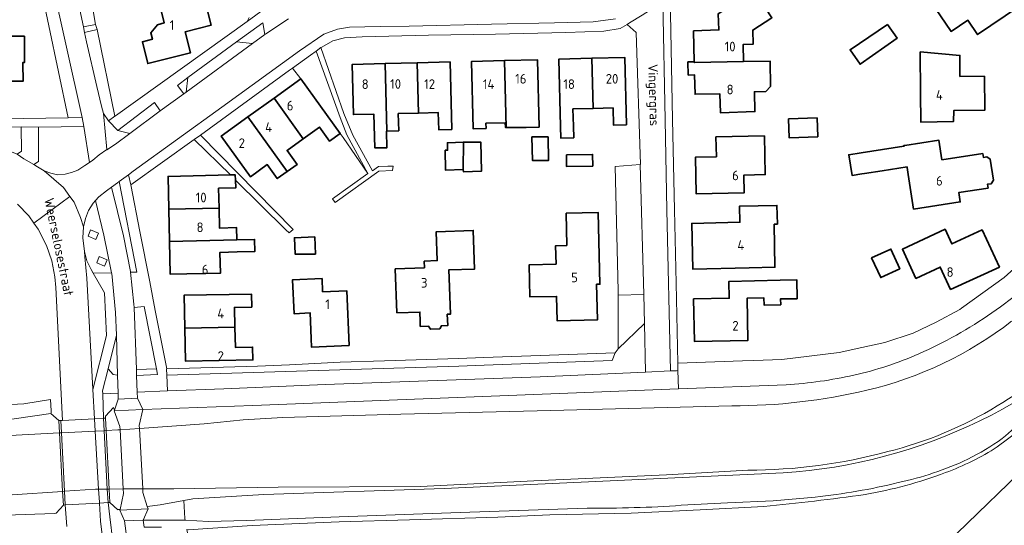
# Model space of a CAD drawing. Header units: metres. Extents: x 247853 to 249526, y 479948 to 481290.
# Tile 9 of 32: x 248619 to 248802, y 480503 to 480597. Entities that reach past the tile are written whole.
import ezdxf
from ezdxf.enums import TextEntityAlignment as Align

# ---------------------------------------------------------------- set-up
doc = ezdxf.new("R2010")
doc.units = ezdxf.units.M
for name, color, linetype, lineweight in [('B-XX-GR-GRAS-GV', 60, 'Continuous', 13), ('B-XX-GR-GROENVOORZIENING-GV', 80, 'Continuous', 18), ('B-XX-IE-TERREINAFSCHEIDING_KUNSTMATIG_HEKWERK-G', 20, 'IE-TERREINAFSCHEIDING-KUNSTMATIG', 18), ('B-XX-KW-KUNSTWERK_DEK-GV', 170, 'Continuous', 18), ('B-XX-OG-BEBOUWING-GV', 7, 'Continuous', 35), ('B-XX-OG-BEBOUWING-T18', 10, 'Continuous', 18), ('B-XX-OG-BEBOUWING_LOODS-GV', 7, 'Continuous', 35), ('B-XX-OG-TERREIN_ERF-GV', 7, 'Continuous', 18), ('B-XX-OG-TOPOGRAFIE-T18', 10, 'Continuous', 18), ('B-XX-OG-WATER-GV', 130, 'Continuous', 18), ('B-XX-OG-WATER_SLOOT-GV', 120, 'Continuous', 18), ('B-XX-VH-ONVERHARD-GV', 252, 'Continuous', 18), ('B-XX-VH-VERHARDING_GESLOTEN-GV', 252, 'Continuous', 18), ('B-XX-VH-VERHARDING_OPEN-GV', 252, 'Continuous', 18)]:
    doc.layers.add(name, color=color, linetype=linetype, lineweight=lineweight)
doc.styles.add('NLCS-ISO-M-T18', font='NLCS-ISO.ttf', dxfattribs={"height": 1.8})
doc.linetypes.add('IE-TERREINAFSCHEIDING-KUNSTMATIG', pattern='A,4,[82,NLCS.SHX,S=0.75,R=90,X=0,Y=0],4,-2', length=10)

msp = doc.modelspace()

# ---------------------------------------------------------------- linework, layer by layer
at = {"layer": 'B-XX-GR-GRAS-GV'}
for points in [[(248627.382, 480502.594), (248627.089, 480506.633), (248626.744, 480506.615), (248625.39, 480505.074), (248625.126, 480505.033), (248597.743, 480504.076), (248583.182, 480503.086), (248578.377, 480503.077), (248574.886, 480503.594), (248569.89, 480504.612), (248549.909, 480510.405), (248529.58, 480515.732), (248517.008, 480519.716), (248510.517, 480522.25), (248497.536, 480528.328), (248372.846, 480593.922)], [(248780.681, 480461.137), (248766.763, 480478.428), (248782.22, 480490.937), (248788.497, 480484.325), (248792.449, 480487.814), (248785.679, 480494.004), (248814.316, 480521.69), (248829.327, 480537.621), (248826.79, 480540.159)], [(248816.021, 480529.549), (248809.649, 480524.45), (248804.614, 480520.332), (248800.792, 480517.45)], [(248757.275, 480506.353), (248745.416, 480505.719), (248732.553, 480505.099), (248717.43, 480504.813), (248707.732, 480504.352), (248691.239, 480503.882), (248678.13, 480503.456), (248661.958, 480502.797), (248650.03, 480501.993), (248649.765, 480502.045), (248650.196, 480500), (248650.511, 480498.504), (248650.261, 480498.421), (248650.325, 480497.909)]]:
    msp.add_lwpolyline(points, dxfattribs=at)
msp.add_lwpolyline([(248835.981, 480526.448), (248837.309, 480527.38), (248830.78, 480539.163), (248829.327, 480537.621), (248814.316, 480521.69), (248785.679, 480494.004), (248792.449, 480487.814), (248797.828, 480492.564), (248834.548, 480525.443)], close=True, dxfattribs=at)
for points in [[(248800.792, 480517.45, -0.0566076), (248791.146, 480512.646)], [(248791.146, 480512.646, -0.0452839), (248776.163, 480508.556)], [(248776.163, 480508.556, -0.0112475), (248757.275, 480506.353)]]:
    msp.add_lwpolyline(points, format="xyb", dxfattribs=at)
at = {"layer": 'B-XX-GR-GROENVOORZIENING-GV'}
for points in [[(248627.65, 480578.72), (248630.28, 480578.76), (248624.54, 480604.51), (248622.22, 480604.483)], [(248631.414, 480603.799), (248628.887, 480603.249), (248630.482, 480595.67), (248632.727, 480596.124)], [(248602.06, 480574.6), (248602.07, 480574.6), (248603.23, 480574.49), (248605.39, 480574.5), (248607.94, 480574.43), (248610.62, 480574.24), (248612.41, 480573.83), (248615, 480573.24), (248618.11, 480571.93), (248618.93, 480572.53), (248618.9, 480577.02), (248600.26, 480576.67)], [(248622.125, 480577), (248622.11, 480570.58), (248621.22, 480570.01), (248621.92, 480569.57), (248623.19, 480568.87), (248624.43, 480568.41), (248625.67, 480568.11), (248627.09, 480568.22), (248628.24, 480568.52), (248629.44, 480569), (248630.77, 480569.83), (248631.628, 480570.412), (248630.543, 480577.133)], [(248637.137, 480566.849), (248636.863, 480566.647), (248635.707, 480565.801), (248637.962, 480556.758), (248639.256, 480550.086), (248639.269, 480549.966), (248640.424, 480549.995)], [(248630.667, 480553.83), (248631.125, 480552.077), (248631.917, 480550.475), (248632.303, 480549.8), (248635.737, 480549.882), (248634.305, 480556.866), (248632.712, 480563.311), (248632.275, 480562.829), (248631.461, 480561.473), (248630.87, 480560), (248630.509, 480558.454), (248630.406, 480556.349)], [(248632.811, 480556.086), (248633.271, 480557.268), (248631.811, 480557.836), (248631.351, 480556.654)], [(248632.811, 480556.086), (248631.351, 480556.654), (248631.811, 480557.836), (248633.271, 480557.268)], [(248634.424, 480551.122), (248634.884, 480552.305), (248633.423, 480552.873), (248632.963, 480551.69)], [(248634.424, 480551.122), (248632.963, 480551.69), (248633.423, 480552.873), (248634.884, 480552.305)], [(248644.078, 480531.979), (248641.781, 480543.595), (248639.932, 480543.428), (248640.36, 480531.828)], [(248635.087, 480531.972), (248636.05, 480530.903), (248636.86, 480530.781), (248636.653, 480538.155), (248636.65, 480538.227)], [(248644.078, 480531.979), (248640.36, 480531.828), (248640.4, 480530.754), (248644.29, 480530.908)], [(248656.656, 480528.256), (248646.172, 480527.868), (248640.514, 480527.658), (248640.557, 480526.507), (248640.565, 480526.491), (248641.549, 480524.43), (248662.043, 480525.134), (248741.393, 480528.222), (248741.278, 480531.644), (248741.022, 480531.633), (248739.881, 480531.582), (248735.262, 480531.376), (248715.622, 480530.5), (248675.522, 480529.078)], [(248636.986, 480526.299), (248636.955, 480527.419), (248634.084, 480527.331), (248634.227, 480522.778), (248634.574, 480522.797), (248634.581, 480523.185), (248636.096, 480524.791), (248636.262, 480524.264)], [(248642.376, 480506.359), (248642.529, 480505.877), (248641.638, 480503.798), (248649.424, 480503.801), (248649.378, 480504.089), (248649.224, 480507.453), (248644.777, 480506.623)]]:
    msp.add_lwpolyline(points, close=True, dxfattribs=at)
for points in [[(248611.147, 480525.009), (248619.392, 480525.439), (248624.341, 480526.258), (248624.456, 480524.131), (248624.475, 480523.778), (248624.414, 480523.646), (248625.909, 480522.328), (248626.256, 480522.347), (248626.61, 480522.366), (248625.316, 480547.115), (248625.14, 480549.134), (248624.586, 480552.11), (248623.623, 480554.97), (248622.075, 480557.987), (248621.261, 480559.127), (248620.312, 480560.455), (248618.227, 480562.647)], [(248806.287, 480552.789), (248802.096, 480548.97), (248794.13, 480543.252), (248793.832, 480543.038), (248789.395, 480540.682), (248785.091, 480538.618), (248779.859, 480536.9), (248775.536, 480535.964), (248771.307, 480535.007), (248760.656, 480533.701), (248755.409, 480533.516), (248753.309, 480533.442), (248741.248, 480533.017), (248741.278, 480531.644), (248741.393, 480528.222), (248761.429, 480529.002)], [(248608.133, 480521.311), (248624.414, 480523.646), (248624.475, 480523.778), (248624.456, 480524.131), (248624.341, 480526.258), (248619.392, 480525.439), (248611.147, 480525.009)], [(248760.915, 480512.589), (248697.696, 480509.706), (248664.098, 480508.584), (248650.86, 480507.758), (248649.224, 480507.453)], [(248698.236, 480448.53), (248689.496, 480453.586), (248657.665, 480471.962), (248653.169, 480474.825), (248650.039, 480477.67), (248647.479, 480480.564), (248643.021, 480487.005), (248641.395, 480490.256), (248639.99, 480494.279), (248639.925, 480494.545), (248638.724, 480499.491), (248638.598, 480500.359), (248638.119, 480503.664), (248637.294, 480505.63), (248637.33, 480505.804), (248636.927, 480505.76), (248636.897, 480505.724), (248635.408, 480507.073), (248635.079, 480507.056), (248635.418, 480504.395)], [(248649.224, 480507.453), (248649.378, 480504.089), (248649.424, 480503.801), (248653.768, 480503.515), (248660.886, 480503.713), (248678.132, 480504.396), (248700.697, 480505.229), (248724.363, 480506.032)], [(248741.904, 480506.554), (248750.528, 480506.99), (248759.048, 480507.407), (248766.832, 480508.082)], [(248635.418, 480504.395), (248635.952, 480499.816), (248635.958, 480499.761), (248636.73, 480495.551), (248637.262, 480493.918), (248638.275, 480490.81), (248640.27, 480486.688), (248642.89, 480482.557), (248646.273, 480478.581), (248649.653, 480475.53), (248656.196, 480471.009), (248669.714, 480461.963), (248675.493, 480458.333), (248695.697, 480447.728), (248699.198, 480448.098)]]:
    msp.add_lwpolyline(points, dxfattribs=at)
for points in [[(248799.784, 480542.392, 0.0434495), (248811.781, 480552.332)], [(248827.843, 480545.148, -0.196016), (248760.915, 480512.589)], [(248786.188, 480534.784, 0.0475301), (248799.784, 480542.392)], [(248774.064, 480530.798, 0.0488133), (248786.188, 480534.784)], [(248761.429, 480529.002, 0.0394167), (248774.064, 480530.798)], [(248801.73, 480518.97, -0.0278564), (248811.323, 480526.794)], [(248795.285, 480515.133, 0.0371807), (248801.73, 480518.97)], [(248782.334, 480510.779, 0.0576519), (248795.285, 480515.133)], [(248766.832, 480508.082, 0.0325562), (248782.334, 480510.779)], [(248724.363, 480506.032, 0.0197298), (248741.904, 480506.554)]]:
    msp.add_lwpolyline(points, format="xyb", dxfattribs=at)
at = {"layer": 'B-XX-IE-TERREINAFSCHEIDING_KUNSTMATIG_HEKWERK-G'}
for points in [[(248631.414, 480603.799), (248632.727, 480596.124)], [(248633.042, 480595.15), (248632.727, 480596.124)], [(248633.042, 480595.15), (248636.343, 480579.007)]]:
    msp.add_lwpolyline(points, dxfattribs=at)
at = {"layer": 'B-XX-KW-KUNSTWERK_DEK-GV'}
for points in [[(248637.33, 480505.804), (248637.294, 480505.63), (248642.529, 480505.877), (248642.376, 480506.359), (248641.566, 480508.913), (248641.529, 480509.61), (248640.934, 480520.87), (248640.905, 480521.415), (248641.549, 480524.43), (248636.225, 480524.159), (248637.281, 480521.255), (248637.314, 480520.614), (248637.89, 480509.598), (248637.933, 480508.766)], [(248634.574, 480522.797), (248634.227, 480522.778), (248632.574, 480522.689), (248626.61, 480522.366), (248626.256, 480522.347), (248625.909, 480522.328), (248626.031, 480520.029), (248626.609, 480509.156), (248626.744, 480506.615), (248627.089, 480506.633), (248633.478, 480506.971), (248635.079, 480507.056), (248635.408, 480507.073), (248635.275, 480509.59), (248634.697, 480520.473)]]:
    msp.add_lwpolyline(points, close=True, dxfattribs=at)
at = {"layer": 'B-XX-OG-BEBOUWING-GV'}
for points in [[(248801.097, 480604.693), (248797.186, 480602.014), (248795.128, 480605.021), (248788.324, 480600.432), (248792.192, 480594.804), (248795.291, 480596.909), (248797.109, 480594.224), (248804.727, 480599.371)], [(248753.499, 480589.223), (248753.414, 480592.37), (248755.294, 480592.421), (248755.223, 480595.06), (248758.782, 480597.363), (248755.5, 480602.436), (248748.8, 480598.1), (248748.918, 480595.11), (248744.188, 480594.922), (248744.337, 480589.164), (248744.34, 480589.024)], [(248652.882, 480601.683), (248644.741, 480599.683), (248645.548, 480596.425), (248644.278, 480596.062), (248643.033, 480594.525), (248643.351, 480593.345), (248641.48, 480592.883), (248642.49, 480588.843), (248650.421, 480590.812), (248649.451, 480594.753), (248654.291, 480595.952)], [(248780.326, 480596.078), (248773.367, 480591.389), (248775.233, 480588.689), (248782.116, 480593.537)], [(248616.843, 480585.535), (248619.232, 480585.547), (248619.205, 480588.854), (248619.203, 480589.047), (248619.533, 480589.05), (248619.494, 480593.927), (248616.772, 480593.905), (248611.173, 480593.845), (248611.263, 480584.177), (248613.183, 480584.207), (248613.173, 480585.517)], [(248708.971, 480589.4), (248709.287, 480576.933), (248712.984, 480576.939), (248715.395, 480577.002), (248715.104, 480589.556)], [(248725.475, 480580.467), (248725.238, 480589.814), (248719.099, 480589.658), (248719.386, 480577.106), (248719.441, 480574.947), (248721.86, 480575.009), (248721.805, 480577.168), (248721.723, 480580.37)], [(248725.238, 480589.814), (248725.475, 480580.467), (248729.185, 480580.563), (248729.268, 480577.362), (248731.67, 480577.425), (248731.376, 480589.97)], [(248786.517, 480583.306), (248786.567, 480577.889), (248792.611, 480578.011), (248792.712, 480580.104), (248798.454, 480580.136), (248798.413, 480586.46), (248793.846, 480586.43), (248793.821, 480590.358), (248786.442, 480591.004)], [(248687.036, 480576.265), (248686.716, 480588.833), (248680.583, 480588.677), (248680.793, 480579.317), (248684.618, 480579.403), (248684.799, 480573.112), (248687.056, 480573.162), (248686.975, 480576.263)], [(248692.937, 480579.621), (248692.699, 480588.985), (248686.716, 480588.833), (248687.036, 480576.265), (248689.255, 480576.322), (248689.173, 480579.524)], [(248692.699, 480588.985), (248692.937, 480579.621), (248696.614, 480579.716), (248696.697, 480576.516), (248699.118, 480576.579), (248698.832, 480589.141)], [(248705.495, 480577.743), (248709.089, 480577.811), (248709.133, 480576.933), (248709.287, 480576.933), (248708.971, 480589.4), (248702.837, 480589.244), (248703.11, 480576.683), (248705.521, 480576.745)], [(248753.499, 480589.223), (248744.34, 480589.024), (248744.337, 480589.164), (248743.148, 480589.142), (248743.194, 480586.682), (248744.384, 480586.705), (248744.471, 480583.106), (248749.1, 480583.192), (248749.197, 480579.664), (248755.631, 480579.9), (248755.532, 480583.574), (248757.693, 480583.634), (248758.529, 480584.566), (248758.447, 480589.306)], [(248670.992, 480585.962), (248666.007, 480582.381), (248671.437, 480574.823), (248674.462, 480577.005), (248676.338, 480574.398), (248678.304, 480575.813)], [(248661.144, 480578.887), (248668.447, 480568.722), (248670.304, 480570.058), (248668.435, 480572.657), (248671.437, 480574.823), (248666.007, 480582.381)], [(248668.447, 480568.722), (248661.144, 480578.887), (248656.159, 480575.306), (248661.611, 480567.746), (248664.735, 480570.007), (248666.61, 480567.401)], [(248761.862, 480578.529), (248761.986, 480575.007), (248767.347, 480575.196), (248767.223, 480578.719)], [(248717.067, 480575.167), (248714.078, 480575.178), (248714.156, 480570.778), (248717.167, 480570.789)], [(248748.369, 480575.176), (248748.453, 480571.491), (248744.527, 480571.375), (248744.685, 480564.564), (248753.646, 480564.771), (248753.569, 480568.05), (248757.553, 480568.159), (248757.385, 480575.37)], [(248701.256, 480569.078), (248701.3, 480574.211), (248698.324, 480574.085), (248698.353, 480572.693), (248697.913, 480572.681), (248697.956, 480569.011), (248697.956, 480569)], [(248701.256, 480569.078), (248701.289, 480568.667), (248704.689, 480568.811), (248704.578, 480574.189), (248701.3, 480574.211)], [(248779.357, 480568.867), (248783.985, 480569.584), (248783.999, 480569.492), (248784.207, 480568.155), (248785.205, 480561.721), (248793.893, 480563.069), (248793.623, 480564.807), (248799.069, 480565.632), (248798.959, 480566.354), (248799.641, 480566.458), (248800.069, 480567.1), (248799.471, 480571.014), (248798.869, 480571.448), (248798.196, 480571.346), (248798.085, 480572.075), (248790.477, 480570.922), (248789.927, 480574.547), (248783.542, 480573.578), (248783.369, 480573.552), (248783.389, 480573.424), (248775.441, 480572.192), (248773.125, 480571.855), (248773.734, 480568.004), (248775.543, 480568.277), (248776.037, 480568.352)], [(248720.484, 480571.833), (248720.512, 480569.683), (248725.403, 480569.748), (248725.374, 480571.898)], [(248658.814, 480567.142), (248658.778, 480568.099), (248657.887, 480568.079), (248646.273, 480567.818), (248646.402, 480561.695), (248655.754, 480561.893), (248655.675, 480565.615), (248658.87, 480565.682)], [(248646.529, 480555.722), (248659.077, 480555.987), (248659.028, 480558.274), (248655.833, 480558.205), (248655.754, 480561.893), (248646.402, 480561.695)], [(248759.192, 480558.909), (248759.822, 480558.927), (248759.733, 480562.418), (248752.75, 480562.256), (248752.82, 480559.264), (248743.847, 480559.061), (248744.05, 480550.561), (248754.553, 480550.782), (248759.37, 480550.889)], [(248720.435, 480560.961), (248720.566, 480554.952), (248718.467, 480554.907), (248718.559, 480551.476), (248713.557, 480551.369), (248713.687, 480545.357), (248718.677, 480545.466), (248718.78, 480540.91), (248726.273, 480541.081), (248726.133, 480547.731), (248726.733, 480547.744), (248726.434, 480561.092)], [(248688.894, 480542.392), (248693.182, 480542.553), (248693.241, 480540.825), (248693.273, 480539.869), (248694.82, 480539.921), (248695.165, 480539.338), (248696.882, 480539.396), (248697.188, 480540.002), (248698.372, 480540.042), (248698.301, 480542.138), (248698.919, 480542.16), (248698.647, 480548.867), (248698.585, 480550.386), (248703.4, 480550.568), (248703.129, 480557.757), (248696.237, 480557.503), (248696.435, 480552.13), (248694.003, 480552.001), (248694.047, 480550.791), (248688.597, 480550.593)], [(248791.08, 480557.96), (248783.119, 480554.249), (248785.634, 480548.814), (248790.168, 480550.932), (248792.105, 480546.758), (248801.191, 480550.921), (248797.968, 480557.861), (248794.762, 480556.362), (248792.351, 480555.234)], [(248659.125, 480553.739), (248662.445, 480553.833), (248662.388, 480556.068), (248659.077, 480555.987), (248646.529, 480555.722), (248646.658, 480549.599), (248656.006, 480549.792), (248655.93, 480553.67)], [(248777.333, 480552.622), (248779.078, 480548.978), (248782.622, 480550.611), (248780.971, 480554.294)], [(248672.928, 480537.615), (248672.989, 480536.026), (248679.983, 480536.329), (248679.565, 480546.524), (248675.063, 480546.341), (248674.979, 480548.774), (248669.477, 480548.566), (248669.754, 480542.244), (248672.745, 480542.375)], [(248760.333, 480548.462), (248750.764, 480548.235), (248750.838, 480545.129), (248744.183, 480544.991), (248744.371, 480537.051), (248754.337, 480537.258), (248754.164, 480545.113), (248757.301, 480545.181), (248757.33, 480543.85), (248760.432, 480543.918), (248760.408, 480545.016), (248763.495, 480545.023), (248763.444, 480548.525)], [(248649.394, 480539.533), (248658.721, 480539.751), (248658.632, 480543.407), (248661.842, 480543.481), (248661.786, 480545.89), (248649.25, 480545.669)], [(248649.394, 480539.533), (248649.537, 480533.397), (248662.068, 480533.626), (248662.012, 480536.035), (248658.814, 480535.963), (248658.721, 480539.751)]]:
    msp.add_lwpolyline(points, close=True, dxfattribs=at)
at = {"layer": 'B-XX-OG-BEBOUWING_LOODS-GV'}
msp.add_lwpolyline([(248673.611, 480556.533), (248669.8, 480556.4), (248669.922, 480553.333), (248673.722, 480553.333)], close=True, dxfattribs=at)
at = {"layer": 'B-XX-OG-TERREIN_ERF-GV'}
for points in [[(248804.133, 480612.478), (248790.811, 480637.011), (248774.678, 480625.578), (248762.878, 480617.433), (248750.578, 480608.9), (248739.822, 480601.489), (248740.289, 480578.389), (248740.622, 480561.578), (248740.922, 480547.922), (248741.248, 480533.017), (248753.309, 480533.442), (248755.409, 480533.516), (248760.656, 480533.701), (248771.307, 480535.007), (248775.536, 480535.964), (248779.859, 480536.9), (248785.091, 480538.618), (248789.395, 480540.682), (248793.832, 480543.038), (248794.13, 480543.252), (248802.096, 480548.97), (248806.287, 480552.789)], [(248560.53, 480577.71), (248627.65, 480578.72), (248622.22, 480604.483), (248607.514, 480604.314)], [(248631.414, 480603.799), (248632.727, 480596.124), (248633.042, 480595.15), (248636.343, 480579.007), (248636.489, 480579.111), (248661.022, 480596.667), (248661.356, 480597.422)], [(248652.882, 480601.683), (248654.291, 480595.952), (248649.451, 480594.753), (248650.421, 480590.812), (248642.49, 480588.843), (248641.48, 480592.883), (248643.351, 480593.345), (248643.033, 480594.525), (248644.278, 480596.062), (248645.548, 480596.425), (248644.741, 480599.683)], [(248616.772, 480593.905), (248619.494, 480593.927), (248619.533, 480589.05), (248619.203, 480589.047), (248619.205, 480588.854), (248619.232, 480585.547), (248616.843, 480585.535)]]:
    msp.add_lwpolyline(points, dxfattribs=at)
for points in [[(248801.097, 480604.693), (248804.727, 480599.371), (248797.109, 480594.224), (248795.291, 480596.909), (248792.192, 480594.804), (248788.324, 480600.432), (248795.128, 480605.021), (248797.186, 480602.014)], [(248753.499, 480589.223), (248758.447, 480589.306), (248758.529, 480584.566), (248757.693, 480583.634), (248755.532, 480583.574), (248755.631, 480579.9), (248749.197, 480579.664), (248749.1, 480583.192), (248744.471, 480583.106), (248744.384, 480586.705), (248743.194, 480586.682), (248743.148, 480589.142), (248744.337, 480589.164), (248744.188, 480594.922), (248748.918, 480595.11), (248748.8, 480598.1), (248755.5, 480602.436), (248758.782, 480597.363), (248755.223, 480595.06), (248755.294, 480592.421), (248753.414, 480592.37)], [(248730.167, 480535.678), (248730.125, 480545.676), (248730.122, 480546.478), (248729.578, 480569.633), (248734.267, 480570.011), (248734.278, 480570.011), (248733.5, 480594.633), (248731.833, 480596.133), (248730.522, 480595.389), (248727.5, 480594.867), (248720.411, 480594.622), (248707.256, 480594.278), (248694.822, 480594.1), (248682.456, 480593.822), (248679.111, 480593.6), (248676.956, 480593.044), (248674.889, 480591.889), (248674.754, 480591.799), (248679.022, 480579.522), (248680.711, 480575.478), (248684.378, 480568.878), (248685.5, 480569.678), (248687.2, 480569.733), (248688.222, 480569.733), (248688.078, 480568.911), (248685.556, 480568.767), (248677.433, 480562.944), (248677.422, 480562.967), (248676.878, 480563.667), (248683.478, 480568.378), (248678.914, 480575.071), (248678.304, 480575.813), (248676.338, 480574.398), (248674.462, 480577.005), (248671.437, 480574.823), (248668.435, 480572.657), (248670.304, 480570.058), (248668.447, 480568.722), (248666.61, 480567.401), (248664.735, 480570.007), (248661.611, 480567.746), (248656.159, 480575.306), (248661.144, 480578.887), (248666.007, 480582.381), (248670.992, 480585.962), (248669.429, 480587.947), (248668.922, 480587.578), (248652.286, 480575.517), (248669.589, 480557.933), (248668.8, 480557.278), (248668.2, 480557.867), (248658.814, 480567.142), (248658.87, 480565.682), (248655.675, 480565.615), (248655.754, 480561.893), (248655.833, 480558.205), (248659.028, 480558.274), (248659.077, 480555.987), (248662.388, 480556.068), (248662.445, 480553.833), (248659.125, 480553.739), (248655.93, 480553.67), (248656.006, 480549.792), (248646.658, 480549.599), (248646.529, 480555.722), (248646.402, 480561.695), (248646.273, 480567.818), (248657.887, 480568.079), (248651.156, 480574.711), (248639.3, 480566.222), (248641.022, 480557.578), (248642.833, 480548.167), (248643.867, 480542.844), (248646.011, 480532), (248662.922, 480532.478), (248668.9, 480532.744), (248678.322, 480533.2), (248686.589, 480533.467), (248700.389, 480533.9), (248705.1, 480534.078), (248729.6, 480534.978)], [(248782.116, 480593.537), (248775.233, 480588.689), (248773.367, 480591.389), (248780.326, 480596.078)], [(248709.287, 480576.933), (248709.133, 480576.933), (248709.089, 480577.811), (248705.495, 480577.743), (248705.521, 480576.745), (248703.11, 480576.683), (248702.837, 480589.244), (248708.971, 480589.4), (248715.104, 480589.556), (248715.395, 480577.002), (248712.984, 480576.939)], [(248719.386, 480577.106), (248719.099, 480589.658), (248725.238, 480589.814), (248731.376, 480589.97), (248731.67, 480577.425), (248729.268, 480577.362), (248729.185, 480580.563), (248725.475, 480580.467), (248721.723, 480580.37), (248721.805, 480577.168), (248721.86, 480575.009), (248719.441, 480574.947)], [(248792.712, 480580.104), (248792.611, 480578.011), (248786.567, 480577.889), (248786.517, 480583.306), (248786.442, 480591.004), (248793.821, 480590.358), (248793.846, 480586.43), (248798.413, 480586.46), (248798.454, 480580.136)], [(248686.716, 480588.833), (248692.699, 480588.985), (248698.832, 480589.141), (248699.118, 480576.579), (248696.697, 480576.516), (248696.614, 480579.716), (248692.937, 480579.621), (248689.173, 480579.524), (248689.255, 480576.322), (248687.036, 480576.265), (248686.975, 480576.263), (248687.056, 480573.162), (248684.799, 480573.112), (248684.618, 480579.403), (248680.793, 480579.317), (248680.583, 480588.677)], [(248761.862, 480578.529), (248767.223, 480578.719), (248767.347, 480575.196), (248761.986, 480575.007)], [(248717.067, 480575.167), (248717.167, 480570.789), (248714.156, 480570.778), (248714.078, 480575.178)], [(248748.369, 480575.176), (248757.385, 480575.37), (248757.553, 480568.159), (248753.569, 480568.05), (248753.646, 480564.771), (248744.685, 480564.564), (248744.527, 480571.375), (248748.453, 480571.491)], [(248697.913, 480572.681), (248698.353, 480572.693), (248698.324, 480574.085), (248701.3, 480574.211), (248704.578, 480574.189), (248704.689, 480568.811), (248701.289, 480568.667), (248701.256, 480569.078), (248697.956, 480569), (248697.956, 480569.011)], [(248783.999, 480569.492), (248783.985, 480569.584), (248779.357, 480568.867), (248776.037, 480568.352), (248775.543, 480568.277), (248773.734, 480568.004), (248773.125, 480571.855), (248775.441, 480572.192), (248783.389, 480573.424), (248783.369, 480573.552), (248783.542, 480573.578), (248789.927, 480574.547), (248790.477, 480570.922), (248798.085, 480572.075), (248798.196, 480571.346), (248798.869, 480571.448), (248799.471, 480571.014), (248800.069, 480567.1), (248799.641, 480566.458), (248798.959, 480566.354), (248799.069, 480565.632), (248793.623, 480564.807), (248793.893, 480563.069), (248785.205, 480561.721), (248784.207, 480568.155)], [(248720.484, 480571.833), (248725.374, 480571.898), (248725.403, 480569.748), (248720.512, 480569.683)], [(248752.75, 480562.256), (248759.733, 480562.418), (248759.822, 480558.927), (248759.192, 480558.909), (248759.37, 480550.889), (248754.553, 480550.782), (248744.05, 480550.561), (248743.847, 480559.061), (248752.82, 480559.264)], [(248718.467, 480554.907), (248720.566, 480554.952), (248720.435, 480560.961), (248726.434, 480561.092), (248726.733, 480547.744), (248726.133, 480547.731), (248726.273, 480541.081), (248718.78, 480540.91), (248718.677, 480545.466), (248713.687, 480545.357), (248713.557, 480551.369), (248718.559, 480551.476)], [(248673.611, 480556.533), (248673.722, 480553.333), (248669.922, 480553.333), (248669.8, 480556.4)], [(248693.241, 480540.825), (248693.182, 480542.553), (248688.894, 480542.392), (248688.597, 480550.593), (248694.047, 480550.791), (248694.003, 480552.001), (248696.435, 480552.13), (248696.237, 480557.503), (248703.129, 480557.757), (248703.4, 480550.568), (248698.585, 480550.386), (248698.647, 480548.867), (248698.919, 480542.16), (248698.301, 480542.138), (248698.372, 480540.042), (248697.188, 480540.002), (248696.882, 480539.396), (248695.165, 480539.338), (248694.82, 480539.921), (248693.273, 480539.869)], [(248794.762, 480556.362), (248797.968, 480557.861), (248801.191, 480550.921), (248792.105, 480546.758), (248790.168, 480550.932), (248785.634, 480548.814), (248783.119, 480554.249), (248791.08, 480557.96), (248792.351, 480555.234)], [(248777.333, 480552.622), (248780.971, 480554.294), (248782.622, 480550.611), (248779.078, 480548.978)], [(248669.754, 480542.244), (248669.477, 480548.566), (248674.979, 480548.774), (248675.063, 480546.341), (248679.565, 480546.524), (248679.983, 480536.329), (248672.989, 480536.026), (248672.928, 480537.615), (248672.745, 480542.375)], [(248750.764, 480548.235), (248760.333, 480548.462), (248763.444, 480548.525), (248763.495, 480545.023), (248760.408, 480545.016), (248760.432, 480543.918), (248757.33, 480543.85), (248757.301, 480545.181), (248754.164, 480545.113), (248754.337, 480537.258), (248744.371, 480537.051), (248744.183, 480544.991), (248750.838, 480545.129)], [(248658.721, 480539.751), (248658.814, 480535.963), (248662.012, 480536.035), (248662.068, 480533.626), (248649.537, 480533.397), (248649.394, 480539.533), (248649.25, 480545.669), (248661.786, 480545.89), (248661.842, 480543.481), (248658.632, 480543.407)]]:
    msp.add_lwpolyline(points, close=True, dxfattribs=at)
at = {"layer": 'B-XX-OG-WATER-GV'}
for points in [[(248803.432, 480540.837, -0.1073323), (248776.498, 480527.998)], [(248800.794, 480525.059, 0.0260959), (248816.787, 480536.224)], [(248776.498, 480527.998, -0.0596198), (248751.302, 480525.106)], [(248780.394, 480516.549, 0.0741744), (248800.794, 480525.059)], [(248754.311, 480513.102, 0.0655273), (248780.394, 480516.549)]]:
    msp.add_lwpolyline(points, format="xyb", dxfattribs=at)
for points in [[(248751.302, 480525.106), (248717.619, 480524.202), (248689.65, 480523.507), (248667.65, 480522.894), (248660.253, 480522.499), (248653.013, 480521.722), (248640.934, 480520.87), (248637.314, 480520.614), (248636.916, 480520.586), (248634.697, 480520.473), (248634.353, 480520.455), (248632.707, 480520.371), (248626.378, 480520.047), (248626.031, 480520.029), (248614.407, 480519.434), (248590.214, 480517.873)], [(248592.023, 480506.815), (248617.183, 480508.498), (248626.609, 480509.156), (248626.954, 480509.18), (248632.711, 480509.581), (248633.328, 480509.583), (248634.942, 480509.589), (248635.275, 480509.59), (248637.89, 480509.598), (248641.529, 480509.61), (248647.365, 480509.629), (248666.793, 480509.915), (248693.278, 480510.059), (248714.451, 480511.129), (248739.153, 480512.232), (248754.311, 480513.102)]]:
    msp.add_lwpolyline(points, dxfattribs=at)
at = {"layer": 'B-XX-OG-WATER_SLOOT-GV'}
for points in [[(248372.846, 480593.922), (248497.536, 480528.328), (248510.517, 480522.25), (248517.008, 480519.716), (248529.58, 480515.732), (248549.909, 480510.405), (248569.89, 480504.612), (248574.886, 480503.594), (248578.377, 480503.077), (248583.182, 480503.086), (248597.743, 480504.076), (248625.126, 480505.033), (248625.39, 480505.074), (248626.744, 480506.615), (248627.089, 480506.633), (248633.478, 480506.971), (248635.079, 480507.056), (248635.408, 480507.073), (248636.897, 480505.724), (248636.927, 480505.76), (248637.33, 480505.804)], [(248761.429, 480529.002), (248741.393, 480528.222), (248662.043, 480525.134), (248641.549, 480524.43), (248636.225, 480524.159), (248636.262, 480524.264), (248636.096, 480524.791), (248634.581, 480523.185), (248634.574, 480522.797), (248634.227, 480522.778), (248632.574, 480522.689), (248626.61, 480522.366), (248626.256, 480522.347), (248625.909, 480522.328), (248624.414, 480523.646), (248608.133, 480521.311)], [(248590.214, 480517.873), (248614.407, 480519.434), (248626.031, 480520.029), (248626.378, 480520.047), (248632.707, 480520.371), (248634.353, 480520.455), (248634.697, 480520.473), (248636.916, 480520.586), (248637.314, 480520.614), (248640.934, 480520.87), (248653.013, 480521.722), (248660.253, 480522.499), (248667.65, 480522.894), (248689.65, 480523.507), (248717.619, 480524.202), (248751.302, 480525.106)], [(248754.311, 480513.102), (248739.153, 480512.232), (248714.451, 480511.129), (248693.278, 480510.059), (248666.793, 480509.915), (248647.365, 480509.629), (248641.529, 480509.61), (248637.89, 480509.598), (248635.275, 480509.59), (248634.942, 480509.589), (248633.328, 480509.583), (248632.711, 480509.581), (248626.954, 480509.18), (248626.609, 480509.156), (248617.183, 480508.498), (248592.023, 480506.815)], [(248637.33, 480505.804), (248637.294, 480505.63), (248642.529, 480505.877), (248642.376, 480506.359), (248644.777, 480506.623), (248649.224, 480507.453), (248650.86, 480507.758), (248664.098, 480508.584), (248697.696, 480509.706), (248760.915, 480512.589)]]:
    msp.add_lwpolyline(points, dxfattribs=at)
for points in [[(248811.781, 480552.332, -0.0434495), (248799.784, 480542.392)], [(248760.915, 480512.589, 0.196016), (248827.843, 480545.148)], [(248799.784, 480542.392, -0.0475301), (248786.188, 480534.784)], [(248776.498, 480527.998, 0.1073323), (248803.432, 480540.837)], [(248816.787, 480536.224, -0.0260959), (248800.794, 480525.059)], [(248786.188, 480534.784, -0.0488133), (248774.064, 480530.798)], [(248774.064, 480530.798, -0.0394167), (248761.429, 480529.002)], [(248751.302, 480525.106, 0.0596198), (248776.498, 480527.998)], [(248800.794, 480525.059, -0.0741744), (248780.394, 480516.549)], [(248780.394, 480516.549, -0.0655273), (248754.311, 480513.102)]]:
    msp.add_lwpolyline(points, format="xyb", dxfattribs=at)
at = {"layer": 'B-XX-VH-ONVERHARD-GV'}
msp.add_lwpolyline([(248635.133, 480578.144), (248636.343, 480579.007), (248633.042, 480595.15), (248630.702, 480594.624), (248631.067, 480592.889), (248632.956, 480584.589), (248633.878, 480580.889), (248634.222, 480579.533)], close=True, dxfattribs=at)
for points in [[(248800.792, 480517.45), (248804.614, 480520.332), (248809.649, 480524.45), (248816.021, 480529.549)], [(248766.832, 480508.082), (248759.048, 480507.407), (248750.528, 480506.99), (248741.904, 480506.554)], [(248724.363, 480506.032), (248700.697, 480505.229), (248678.132, 480504.396), (248660.886, 480503.713), (248653.768, 480503.515), (248649.424, 480503.801), (248641.638, 480503.798), (248641.82, 480502.497), (248643.022, 480502.504), (248645.036, 480502.515)], [(248649.765, 480502.045), (248650.03, 480501.993), (248661.958, 480502.797), (248678.13, 480503.456), (248691.239, 480503.882), (248707.732, 480504.352), (248717.43, 480504.813), (248732.553, 480505.099), (248745.416, 480505.719), (248757.275, 480506.353)]]:
    msp.add_lwpolyline(points, dxfattribs=at)
for points in [[(248811.323, 480526.794, 0.0278564), (248801.73, 480518.97)], [(248801.73, 480518.97, -0.0371807), (248795.285, 480515.133)], [(248791.146, 480512.646, 0.0566076), (248800.792, 480517.45)], [(248795.285, 480515.133, -0.0576519), (248782.334, 480510.779)], [(248776.163, 480508.556, 0.0452839), (248791.146, 480512.646)], [(248782.334, 480510.779, -0.0325562), (248766.832, 480508.082)], [(248757.275, 480506.353, 0.0112475), (248776.163, 480508.556)], [(248741.904, 480506.554, -0.0197298), (248724.363, 480506.032)]]:
    msp.add_lwpolyline(points, format="xyb", dxfattribs=at)
at = {"layer": 'B-XX-VH-VERHARDING_GESLOTEN-GV'}
for points in [[(248624.54, 480604.51), (248630.28, 480578.76), (248630.543, 480577.133), (248631.628, 480570.412), (248632.23, 480570.82), (248633.41, 480571.83), (248634.851, 480572.842), (248634.222, 480579.533), (248633.878, 480580.889), (248632.956, 480584.589), (248631.067, 480592.889), (248630.702, 480594.624), (248630.482, 480595.67), (248628.887, 480603.249)], [(248668.678, 480597.178), (248664.489, 480594.378), (248664.3, 480594.233), (248661.987, 480592.544), (248649.633, 480583.522), (248649.18, 480583.191), (248644.817, 480580.002), (248639.111, 480575.833), (248636.491, 480573.798), (248634.86, 480572.751), (248634.851, 480572.842), (248633.41, 480571.83), (248632.23, 480570.82), (248631.628, 480570.412), (248630.77, 480569.83), (248629.44, 480569), (248628.24, 480568.52), (248627.09, 480568.22), (248625.67, 480568.11), (248624.43, 480568.41), (248623.19, 480568.87), (248626.764, 480565.739), (248627.962, 480564.091), (248628.737, 480563.025), (248629.97, 480560.188), (248630.509, 480558.454), (248630.87, 480560), (248631.461, 480561.473), (248632.275, 480562.829), (248632.712, 480563.311), (248633.336, 480563.999), (248634.764, 480565.11), (248635.707, 480565.801), (248636.863, 480566.647), (248637.137, 480566.849), (248638.861, 480568.118), (248639.786, 480568.799), (248656.278, 480580.7), (248670.767, 480591.178), (248675.3, 480594.3), (248677.811, 480595.244), (248680.089, 480595.622), (248685.778, 480595.711), (248691.167, 480595.778), (248706.567, 480596.167), (248718.278, 480596.4), (248725.5, 480596.622), (248729.622, 480597.133)], [(248618.227, 480562.647), (248620.312, 480560.455), (248621.261, 480559.127), (248627.962, 480564.091), (248626.764, 480565.739), (248623.19, 480568.87), (248621.92, 480569.57), (248621.22, 480570.01), (248619.38, 480571.09), (248618.11, 480571.93)], [(248634.184, 480499.506), (248633.671, 480503.62), (248633.478, 480506.971), (248627.089, 480506.633), (248627.382, 480502.594)], [(248641.82, 480502.497), (248641.638, 480503.798), (248638.119, 480503.664), (248638.598, 480500.359)]]:
    msp.add_lwpolyline(points, dxfattribs=at)
for points in [[(248641.781, 480543.595), (248644.078, 480531.979), (248644.29, 480530.908), (248640.4, 480530.754), (248640.514, 480527.658), (248646.172, 480527.868), (248646.05, 480530.795), (248646, 480532), (248646.011, 480532), (248643.867, 480542.844), (248642.833, 480548.167), (248641.022, 480557.578), (248639.3, 480566.222), (248638.861, 480568.118), (248637.137, 480566.849), (248640.424, 480549.995), (248639.269, 480549.966), (248639.911, 480544.002), (248639.932, 480543.428)], [(248636.65, 480538.227), (248636.653, 480538.155), (248636.86, 480530.781), (248636.955, 480527.419), (248636.986, 480526.299), (248640.565, 480526.491), (248640.557, 480526.507), (248640.514, 480527.658), (248640.4, 480530.754), (248640.36, 480531.828), (248639.932, 480543.428), (248639.911, 480544.002), (248639.269, 480549.966), (248639.256, 480550.086), (248637.962, 480556.758), (248635.707, 480565.801), (248634.764, 480565.11), (248633.336, 480563.999), (248632.712, 480563.311), (248634.305, 480556.866), (248635.737, 480549.882), (248635.772, 480549.709), (248636.458, 480542.477)], [(248621.261, 480559.127), (248622.075, 480557.987), (248623.623, 480554.97), (248624.586, 480552.11), (248625.14, 480549.134), (248625.316, 480547.115), (248626.61, 480522.366), (248632.574, 480522.689), (248632.261, 480528.121), (248632.259, 480528.162), (248631.123, 480548.866), (248630.771, 480552.82), (248630.667, 480553.83), (248630.406, 480556.349), (248630.509, 480558.454), (248629.97, 480560.188), (248628.737, 480563.025), (248627.962, 480564.091)], [(248634.084, 480527.331), (248636.955, 480527.419), (248636.86, 480530.781), (248636.05, 480530.903), (248635.087, 480531.972), (248634.067, 480527.889)], [(248641.529, 480509.61), (248640.934, 480520.87), (248640.905, 480521.415), (248641.549, 480524.43), (248636.225, 480524.159), (248637.281, 480521.255), (248637.314, 480520.614), (248637.89, 480509.598), (248637.933, 480508.766), (248637.33, 480505.804), (248637.294, 480505.63), (248642.529, 480505.877), (248642.376, 480506.359), (248641.566, 480508.913)], [(248627.089, 480506.633), (248633.478, 480506.971), (248633.467, 480507.17), (248633.328, 480509.583), (248632.707, 480520.371), (248632.574, 480522.689), (248626.61, 480522.366), (248626.256, 480522.347), (248626.378, 480520.047), (248626.954, 480509.18)], [(248633.467, 480507.17), (248633.478, 480506.971), (248635.079, 480507.056), (248634.942, 480509.589), (248634.353, 480520.455), (248634.227, 480522.778), (248632.574, 480522.689), (248632.707, 480520.371), (248633.328, 480509.583)]]:
    msp.add_lwpolyline(points, close=True, dxfattribs=at)
at = {"layer": 'B-XX-VH-VERHARDING_OPEN-GV'}
for points in [[(248738.443, 480600.438), (248737.322, 480599.578), (248734.589, 480597.822), (248732.278, 480596.389), (248731.833, 480596.133), (248733.5, 480594.633), (248734.278, 480570.011), (248734.267, 480570.011), (248734.921, 480545.802), (248735.067, 480540.411), (248735.262, 480531.376), (248739.881, 480531.582), (248739.222, 480561.549), (248738.889, 480578.361)], [(248738.443, 480600.438), (248738.889, 480578.361), (248739.222, 480561.549), (248739.881, 480531.582), (248741.022, 480531.633), (248741.278, 480531.644), (248741.248, 480533.017), (248740.922, 480547.922), (248740.622, 480561.578), (248740.289, 480578.389), (248739.822, 480601.489), (248739.567, 480601.3)], [(248632.727, 480596.124), (248630.482, 480595.67), (248630.702, 480594.624), (248633.042, 480595.15)], [(248659.011, 480592.867), (248661.987, 480592.544), (248664.3, 480594.233), (248663.922, 480596.433)], [(248649.918, 480586.219), (248649.633, 480583.522), (248661.987, 480592.544), (248659.011, 480592.867)], [(248674.754, 480591.799), (248673.886, 480591.165), (248678.311, 480578.789), (248679.578, 480575.578), (248683.478, 480568.378), (248676.878, 480563.667), (248677.422, 480562.967), (248677.433, 480562.944), (248685.556, 480568.767), (248688.078, 480568.911), (248688.222, 480569.733), (248687.2, 480569.733), (248685.5, 480569.678), (248684.378, 480568.878), (248680.711, 480575.478), (248679.022, 480579.522)], [(248673.886, 480591.165), (248672.778, 480590.389), (248669.429, 480587.947), (248670.992, 480585.962), (248678.304, 480575.813), (248678.914, 480575.071), (248683.478, 480568.378), (248679.578, 480575.578), (248678.311, 480578.789)], [(248649.18, 480583.191), (248649.633, 480583.522), (248649.918, 480586.219), (248647.996, 480584.77)], [(248639.111, 480575.833), (248644.817, 480580.002), (248643.73, 480581.554), (248636.878, 480576.389)], [(248554.74, 480577.63), (248556.68, 480575.92), (248556.79, 480576.11), (248556.96, 480576.27), (248561.08, 480576.18), (248561.1, 480576.18), (248600.26, 480576.67), (248618.9, 480577.02), (248622.125, 480577), (248630.543, 480577.133), (248630.28, 480578.76), (248627.65, 480578.72), (248560.53, 480577.71), (248559.24, 480577.92), (248557.07, 480577.79), (248555.21, 480577.78)], [(248635.133, 480578.144), (248634.222, 480579.533), (248634.851, 480572.842), (248634.86, 480572.751), (248636.491, 480573.798), (248639.111, 480575.833), (248636.878, 480576.389)], [(248618.9, 480577.02), (248618.93, 480572.53), (248618.11, 480571.93), (248619.38, 480571.09), (248621.22, 480570.01), (248622.11, 480570.58), (248622.125, 480577)], [(248652.286, 480575.517), (248651.156, 480574.711), (248657.887, 480568.079), (248658.778, 480568.099), (248658.814, 480567.142), (248668.2, 480557.867), (248668.8, 480557.278), (248669.589, 480557.933)], [(248734.921, 480545.802), (248734.267, 480570.011), (248729.578, 480569.633), (248730.122, 480546.478), (248730.125, 480545.676)], [(248632.261, 480528.121), (248634.791, 480538.212), (248634.408, 480546.121), (248632.303, 480549.8), (248631.917, 480550.475), (248631.125, 480552.077), (248630.667, 480553.83), (248630.771, 480552.82), (248631.123, 480548.866), (248632.259, 480528.162)], [(248634.227, 480522.778), (248634.084, 480527.331), (248634.067, 480527.889), (248635.087, 480531.972), (248636.65, 480538.227), (248636.458, 480542.477), (248635.772, 480549.709), (248635.737, 480549.882), (248632.303, 480549.8), (248634.408, 480546.121), (248634.791, 480538.212), (248632.261, 480528.121), (248632.574, 480522.689)], [(248734.921, 480545.802), (248730.125, 480545.676), (248730.167, 480535.678), (248735.067, 480540.411)], [(248735.067, 480540.411), (248730.167, 480535.678), (248729.6, 480534.978), (248729.045, 480533.557), (248705.152, 480532.679), (248700.437, 480532.501), (248646.05, 480530.795), (248646.172, 480527.868), (248656.656, 480528.256), (248675.522, 480529.078), (248715.622, 480530.5), (248735.262, 480531.376)], [(248668.9, 480532.744), (248662.922, 480532.478), (248646.011, 480532), (248646, 480532), (248646.05, 480530.795), (248700.437, 480532.501), (248705.152, 480532.679), (248729.045, 480533.557), (248729.6, 480534.978), (248705.1, 480534.078), (248700.389, 480533.9), (248686.589, 480533.467), (248678.322, 480533.2)], [(248636.986, 480526.299), (248636.262, 480524.264), (248636.225, 480524.159), (248641.549, 480524.43), (248640.565, 480526.491)], [(248637.294, 480505.63), (248638.119, 480503.664), (248641.638, 480503.798), (248642.529, 480505.877)]]:
    msp.add_lwpolyline(points, close=True, dxfattribs=at)
for points in [[(248664.241, 480599.035), (248661.022, 480596.667), (248636.489, 480579.111), (248636.343, 480579.007), (248635.133, 480578.144), (248636.878, 480576.389), (248643.73, 480581.554), (248644.817, 480580.002), (248649.18, 480583.191), (248647.996, 480584.77), (248649.918, 480586.219), (248659.011, 480592.867), (248663.922, 480596.433), (248664.3, 480594.233), (248664.489, 480594.378), (248668.678, 480597.178)], [(248661.356, 480597.422), (248661.022, 480596.667), (248664.241, 480599.035)], [(248729.622, 480597.133), (248725.5, 480596.622), (248718.278, 480596.4), (248706.567, 480596.167), (248691.167, 480595.778), (248685.778, 480595.711), (248680.089, 480595.622), (248677.811, 480595.244), (248675.3, 480594.3), (248670.767, 480591.178), (248656.278, 480580.7), (248639.786, 480568.799), (248638.861, 480568.118), (248639.3, 480566.222), (248651.156, 480574.711), (248652.286, 480575.517), (248668.922, 480587.578), (248669.429, 480587.947), (248672.778, 480590.389), (248673.886, 480591.165), (248674.754, 480591.799), (248674.889, 480591.889), (248676.956, 480593.044), (248679.111, 480593.6), (248682.456, 480593.822), (248694.822, 480594.1), (248707.256, 480594.278), (248720.411, 480594.622), (248727.5, 480594.867), (248730.522, 480595.389), (248731.833, 480596.133), (248732.278, 480596.389), (248734.589, 480597.822)], [(248635.952, 480499.816), (248635.418, 480504.395), (248635.079, 480507.056), (248633.478, 480506.971), (248633.671, 480503.62), (248634.184, 480499.506), (248635.12, 480494.523), (248636.362, 480490.711), (248637.996, 480487.055)]]:
    msp.add_lwpolyline(points, dxfattribs=at)

# ---------------------------------------------------------------- texts
at = {"layer": 'B-XX-OG-BEBOUWING-T18', "style": 'NLCS-ISO-M-T18'}
for s, p in [('1', (248647, 480596)), ('10', (248751, 480592)), ('8', (248683, 480585)), ('10', (248688.669, 480585.034)), ('12', (248695, 480585)), ('14', (248706, 480585)), ('16', (248712, 480586)), ('18', (248721, 480585)), ('20', (248729, 480586)), ('8', (248751, 480584)), ('4', (248790, 480583)), ('6', (248669, 480581)), ('4', (248665, 480577)), ('2', (248660, 480574)), ('6', (248752, 480568)), ('6', (248790, 480567)), ('10', (248652.425, 480563.883)), ('8', (248652.224, 480558.333)), ('4', (248753, 480555)), ('6', (248653.157, 480550.463)), ('8', (248792, 480550)), ('5', (248722, 480549)), ('3', (248694, 480548)), ('1', (248676, 480544)), ('4', (248656.086, 480542.289)), ('2', (248752, 480540)), ('2', (248656.086, 480534.359))]:
    msp.add_text(s, height=1.8, dxfattribs=at).set_placement(p, align=Align.MIDDLE_CENTER)
at = {"layer": 'B-XX-OG-TOPOGRAFIE-T18', "style": 'NLCS-ISO-M-T18'}
for s, rotation, p in [('Vingergras', 271.7, (248736.786, 480582.966)), ('Weerselosestraat', 281.7, (248625.934, 480554.678))]:
    msp.add_text(s, height=1.8, rotation=rotation, dxfattribs=at).set_placement(p, align=Align.MIDDLE_CENTER)

doc.saveas('drawing.dxf')
